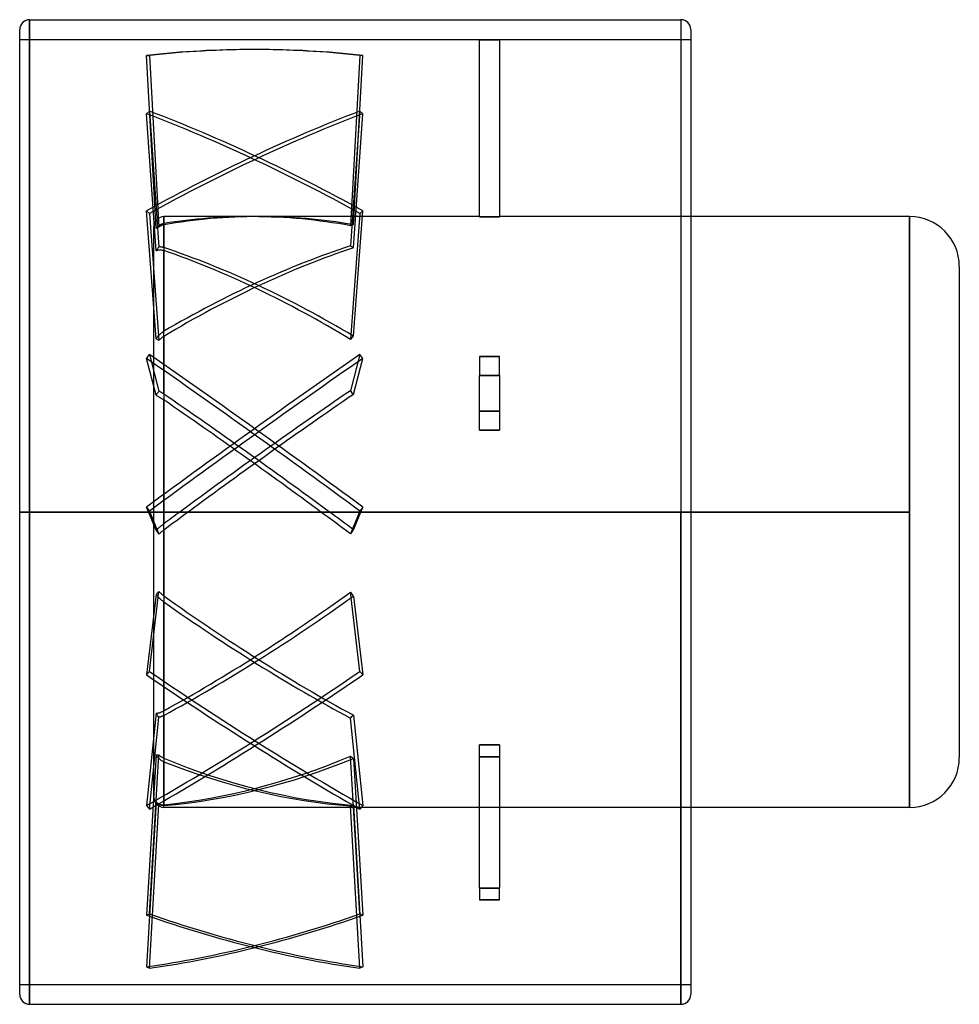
# Model space of a CAD drawing. Header units: millimetres. Extents: x -33.8 to 60.8, y -49.5 to 49.5.
import ezdxf

# ---------------------------------------------------------------- set-up
doc = ezdxf.new("R2010")
doc.units = ezdxf.units.MM
doc.layers.add('MAIN-1', color=7, linetype='Continuous')
doc.layers.add('MAIN-2', color=7, linetype='Continuous')

msp = doc.modelspace()

# ---------------------------------------------------------------- linework, layer by layer
at = {"layer": 'MAIN-1'}
for p, q in [((-32.75, 0), (-32.75, 49.5)), ((-32.75, 49.5), (32.75, 49.5)), ((32.75, 49.5), (32.75, 0)), ((-33.75, 0), (-33.75, 48.5)), ((33.75, 48.5), (33.75, -48.5)), ((55.75, 29.7), (33.75, 29.7)), ((55.75, 29.7), (55.75, 0)), ((60.75, 24.7), (60.75, -24.7)), ((33.75, 0), (55.75, 0)), ((-33.75, -48.5), (-33.75, 0)), ((32.75, 0), (-32.75, 0)), ((-32.75, -49.5), (-32.75, 0)), ((32.75, -49.5), (32.75, 0)), ((55.75, 0), (55.75, -29.7)), ((55.75, -29.7), (33.75, -29.7)), ((-32.75, -49.5), (32.75, -49.5))]:
    msp.add_line(p, q, dxfattribs=at)
for centre, radius, start, end in [((-32.75, 48.5), 1, 89.99998, 180.00002), ((32.75, 48.5), 1, 0, 89.99998), ((55.75, 24.7), 5, 0, 89.99998), ((55.75, -24.7), 5, 270.00002, 0), ((-32.75, -48.5), 1, 180.00002, 270.00002), ((32.75, -48.5), 1, 270.00002, 0)]:
    msp.add_arc(centre, radius, start, end, dxfattribs=at)
at = {"layer": 'MAIN-2'}
for p, q in [((-32.75, 49.5), (-32.75, 0)), ((32.75, 49.5), (32.75, 0)), ((-33.75, 47.5), (12.5, 47.5)), ((12.5, 47.5), (12.5, 47.489)), ((12.5, 47.489), (14.5, 47.489)), ((14.5, 47.489), (12.5, 47.489)), ((12.5, 29.683), (12.5, 47.489)), ((14.5, 47.5), (14.5, 47.489)), ((14.5, 47.5), (33.75, 47.5)), ((14.5, 47.489), (14.5, 29.683)), ((-20.035, 28.498), (-20.995, 45.907)), ((-20.995, 45.907), (-20.702, 45.907)), ((-20.702, 45.907), (-19.75, 28.65)), ((-9.978, 46.5), (-10.272, 46.5)), ((0.452, 45.907), (-0.493, 28.787)), ((-0.193, 28.886), (0.745, 45.907)), ((0.745, 45.907), (0.452, 45.907)), ((-20.995, 40.045), (-20.702, 40.305)), ((-20.035, 26.26), (-20.995, 40.045)), ((-20.702, 40.305), (-19.75, 26.641)), ((0.452, 40.305), (-0.493, 26.749)), ((-0.193, 26.567), (0.745, 40.045)), ((0.745, 40.045), (0.452, 40.305)), ((-20.035, 17.401), (-20.995, 30.289)), ((-20.995, 30.289), (-20.702, 30.029)), ((-20.702, 30.029), (-19.75, 17.254)), ((-19.25, 26.582), (-19.25, 29.7)), ((-19.25, 29.7), (-19.25, 29.02)), ((-10.55, 29.7), (-19.25, 29.7)), ((12.5, 29.7), (-9.7, 29.7)), ((0.452, 30.029), (-0.493, 17.355)), ((-0.193, 17.688), (0.745, 30.289)), ((0.745, 30.289), (0.452, 30.029)), ((33.75, 29.7), (14.5, 29.7)), ((55.75, 0), (55.75, 29.7)), ((-19.862, 28.704), (-19.812, 28.75)), ((-19.812, 28.75), (-19.76, 28.793)), ((-19.76, 28.793), (-19.708, 28.831)), ((-19.708, 28.831), (-19.656, 28.866)), ((-19.666, 28.71), (-19.708, 28.682)), ((-19.624, 28.736), (-19.666, 28.71)), ((-19.656, 28.866), (-19.603, 28.897)), ((-19.581, 28.761), (-19.624, 28.736)), ((-19.603, 28.897), (-19.547, 28.926)), ((-19.535, 28.785), (-19.581, 28.761)), ((-19.547, 28.926), (-19.488, 28.952)), ((-19.488, 28.806), (-19.535, 28.785)), ((-19.488, 28.952), (-19.428, 28.975)), ((-19.441, 28.826), (-19.488, 28.806)), ((-19.392, 28.843), (-19.441, 28.826)), ((-19.428, 28.975), (-19.368, 28.994)), ((-19.344, 28.857), (-19.392, 28.843)), ((-19.368, 28.994), (-19.308, 29.009)), ((-19.296, 28.869), (-19.344, 28.857)), ((-19.308, 29.009), (-19.25, 29.02)), ((-19.25, 28.878), (-19.296, 28.869)), ((-19.25, 28.878), (-19.25, 18.167)), ((14.5, 29.683), (12.5, 29.683)), ((12.5, 29.683), (14.5, 29.683)), ((-20.25, -28.7), (-20.25, 28.7)), ((-20.035, 28.498), (-19.996, 28.553)), ((-19.993, 28.534), (-20.035, 28.498)), ((-19.996, 28.553), (-19.955, 28.605)), ((-19.948, 28.567), (-19.993, 28.534)), ((-19.955, 28.605), (-19.91, 28.655)), ((-19.9, 28.595), (-19.948, 28.567)), ((-19.91, 28.655), (-19.862, 28.704)), ((-19.85, 28.618), (-19.9, 28.595)), ((-19.8, 28.636), (-19.85, 28.618)), ((-19.75, 28.65), (-19.8, 28.636)), ((-19.708, 28.682), (-19.75, 28.65)), ((-19.993, 26.328), (-20.035, 26.26)), ((-20.035, 26.26), (-19.996, 26.284)), ((-19.996, 26.284), (-19.955, 26.304)), ((-19.948, 26.395), (-19.993, 26.328)), ((-19.955, 26.304), (-19.91, 26.322)), ((-19.9, 26.461), (-19.948, 26.395)), ((-19.91, 26.322), (-19.862, 26.337)), ((-19.85, 26.525), (-19.9, 26.461)), ((-19.862, 26.337), (-19.812, 26.349)), ((-19.8, 26.585), (-19.85, 26.525)), ((-19.812, 26.349), (-19.76, 26.358)), ((-19.75, 26.641), (-19.8, 26.585)), ((-19.76, 26.358), (-19.708, 26.363)), ((-19.708, 26.645), (-19.75, 26.641)), ((-19.666, 26.648), (-19.708, 26.645)), ((-19.708, 26.363), (-19.656, 26.365)), ((-19.624, 26.648), (-19.666, 26.648)), ((-19.656, 26.365), (-19.603, 26.364)), ((-19.581, 26.647), (-19.624, 26.648)), ((-19.603, 26.364), (-19.547, 26.36)), ((-19.535, 26.644), (-19.581, 26.647)), ((-19.547, 26.36), (-19.488, 26.353)), ((-19.488, 26.638), (-19.535, 26.644)), ((-19.441, 26.631), (-19.488, 26.638)), ((-19.488, 26.353), (-19.428, 26.342)), ((-19.392, 26.621), (-19.441, 26.631)), ((-19.428, 26.342), (-19.368, 26.328)), ((-19.344, 26.61), (-19.392, 26.621)), ((-19.368, 26.328), (-19.308, 26.312)), ((-19.296, 26.597), (-19.344, 26.61)), ((-19.308, 26.312), (-19.25, 26.293)), ((-19.25, 26.582), (-19.296, 26.597)), ((-19.25, 11.848), (-19.25, 26.293)), ((-19.708, 17.81), (-19.656, 17.86)), ((-19.656, 17.86), (-19.603, 17.909)), ((-19.603, 17.909), (-19.547, 17.957)), ((-19.547, 17.957), (-19.488, 18.004)), ((-19.488, 18.004), (-19.428, 18.05)), ((-19.428, 18.05), (-19.368, 18.093)), ((-19.368, 18.093), (-19.308, 18.132)), ((-19.308, 18.132), (-19.25, 18.167)), ((-20.035, 17.401), (-19.996, 17.462)), ((-19.993, 17.389), (-20.035, 17.401)), ((-19.996, 17.462), (-19.955, 17.52)), ((-19.948, 17.371), (-19.993, 17.389)), ((-19.955, 17.52), (-19.91, 17.58)), ((-19.9, 17.348), (-19.948, 17.371)), ((-19.91, 17.58), (-19.862, 17.64)), ((-19.85, 17.32), (-19.9, 17.348)), ((-19.862, 17.64), (-19.812, 17.698)), ((-19.8, 17.289), (-19.85, 17.32)), ((-19.812, 17.698), (-19.76, 17.755)), ((-19.75, 17.254), (-19.8, 17.289)), ((-19.76, 17.755), (-19.708, 17.81)), ((-19.708, 17.298), (-19.75, 17.254)), ((-19.666, 17.339), (-19.708, 17.298)), ((-19.624, 17.378), (-19.666, 17.339)), ((-19.581, 17.418), (-19.624, 17.378)), ((-19.535, 17.457), (-19.581, 17.418)), ((-19.488, 17.495), (-19.535, 17.457)), ((-19.441, 17.533), (-19.488, 17.495)), ((-19.392, 17.568), (-19.441, 17.533)), ((-19.344, 17.602), (-19.392, 17.568)), ((-19.296, 17.633), (-19.344, 17.602)), ((-19.25, 17.662), (-19.296, 17.633)), ((-19.25, 17.662), (-19.25, 0)), ((-20.995, 15.445), (-20.702, 15.844)), ((-20.702, 15.844), (-19.75, 12.166)), ((0.452, 15.844), (-0.493, 12.195)), ((0.745, 15.445), (0.452, 15.844)), ((-20.035, 11.735), (-20.995, 15.445)), ((-0.193, 11.818), (0.745, 15.445)), ((12.5, 15.626), (14.5, 15.626)), ((12.5, 15.626), (12.5, 13.724)), ((14.5, 15.626), (12.5, 15.626)), ((14.5, 13.724), (14.5, 15.626)), ((14.5, 13.724), (12.5, 13.724)), ((12.5, 13.724), (14.5, 13.724)), ((12.5, 8.222), (12.5, 13.724)), ((14.5, 13.724), (14.5, 8.222)), ((-19.9, 11.947), (-19.948, 11.873)), ((-19.85, 12.021), (-19.9, 11.947)), ((-19.8, 12.094), (-19.85, 12.021)), ((-19.75, 12.166), (-19.8, 12.094)), ((-19.708, 12.141), (-19.75, 12.166)), ((-19.666, 12.116), (-19.708, 12.141)), ((-19.624, 12.091), (-19.666, 12.116)), ((-19.581, 12.064), (-19.624, 12.091)), ((-19.535, 12.036), (-19.581, 12.064)), ((-19.488, 12.006), (-19.535, 12.036)), ((-19.441, 11.975), (-19.488, 12.006)), ((-19.392, 11.944), (-19.441, 11.975)), ((-19.344, 11.912), (-19.392, 11.944)), ((-19.296, 11.88), (-19.344, 11.912)), ((-19.993, 11.803), (-20.035, 11.735)), ((-20.035, 11.735), (-19.996, 11.716)), ((-19.996, 11.716), (-19.955, 11.696)), ((-19.948, 11.873), (-19.993, 11.803)), ((-19.955, 11.696), (-19.91, 11.673)), ((-19.91, 11.673), (-19.862, 11.647)), ((-19.862, 11.647), (-19.812, 11.619)), ((-19.812, 11.619), (-19.76, 11.59)), ((-19.76, 11.59), (-19.708, 11.559)), ((-19.708, 11.559), (-19.656, 11.527)), ((-19.656, 11.527), (-19.603, 11.495)), ((-19.603, 11.495), (-19.547, 11.46)), ((-19.547, 11.46), (-19.488, 11.422)), ((-19.488, 11.422), (-19.428, 11.384)), ((-19.428, 11.384), (-19.368, 11.344)), ((-19.368, 11.344), (-19.308, 11.304)), ((-19.308, 11.304), (-19.25, 11.264)), ((-19.25, 11.848), (-19.296, 11.88)), ((-19.25, 0), (-19.25, 11.264)), ((14.5, 10.124), (12.5, 10.124)), ((12.5, 10.124), (14.5, 10.124)), ((14.5, 8.222), (12.5, 8.222)), ((12.5, 8.222), (14.5, 8.222)), ((33.75, 0), (-33.75, 0)), ((-32.75, 0), (32.75, 0)), ((-32.75, 0), (-32.75, -49.5)), ((-20.035, -1.838), (-20.995, 0.498)), ((-20.995, 0.498), (-20.702, 0.1)), ((-20.702, 0.1), (-19.75, -2.216)), ((-19.25, 0), (-17.649, 0)), ((-16.798, 0), (33.75, 0)), ((0.452, 0.1), (-0.493, -2.197)), ((-0.193, -1.786), (0.745, 0.498)), ((0.745, 0.498), (0.452, 0.1)), ((32.75, 0), (32.75, -49.5)), ((-33.75, 0), (33.75, 0)), ((-19.25, -8.43), (-19.25, 0)), ((-3.452, 0), (-19.25, 0)), ((-19.25, 0), (-19.25, -1.185)), ((55.75, 0), (-2.601, 0)), ((55.75, -29.7), (55.75, 0)), ((-20.035, -1.838), (-19.996, -1.8)), ((-19.993, -1.893), (-20.035, -1.838)), ((-19.996, -1.8), (-19.955, -1.762)), ((-19.948, -1.952), (-19.993, -1.893)), ((-19.955, -1.762), (-19.91, -1.721)), ((-19.9, -2.016), (-19.948, -1.952)), ((-19.91, -1.721), (-19.862, -1.679)), ((-19.862, -1.679), (-19.812, -1.635)), ((-19.812, -1.635), (-19.76, -1.59)), ((-19.76, -1.59), (-19.708, -1.546)), ((-19.708, -1.546), (-19.656, -1.502)), ((-19.656, -1.502), (-19.603, -1.459)), ((-19.603, -1.459), (-19.547, -1.414)), ((-19.547, -1.414), (-19.488, -1.368)), ((-19.488, -1.368), (-19.428, -1.321)), ((-19.441, -1.964), (-19.488, -2.002)), ((-19.392, -1.927), (-19.441, -1.964)), ((-19.428, -1.321), (-19.368, -1.274)), ((-19.344, -1.89), (-19.392, -1.927)), ((-19.368, -1.274), (-19.308, -1.229)), ((-19.296, -1.853), (-19.344, -1.89)), ((-19.308, -1.229), (-19.25, -1.185)), ((-19.25, -1.819), (-19.296, -1.853)), ((-19.25, -1.819), (-19.25, -19.984)), ((-19.85, -2.082), (-19.9, -2.016)), ((-19.8, -2.149), (-19.85, -2.082)), ((-19.75, -2.216), (-19.8, -2.149)), ((-19.708, -2.18), (-19.75, -2.216)), ((-19.666, -2.145), (-19.708, -2.18)), ((-19.624, -2.111), (-19.666, -2.145)), ((-19.581, -2.076), (-19.624, -2.111)), ((-19.535, -2.039), (-19.581, -2.076)), ((-19.488, -2.002), (-19.535, -2.039)), ((-20.035, -8.281), (-20.995, -16.381)), ((-20.702, -16.031), (-19.75, -8.002)), ((-19.993, -8.245), (-20.035, -8.281)), ((-20.035, -8.281), (-19.996, -8.334)), ((-19.996, -8.334), (-19.955, -8.385)), ((-19.948, -8.204), (-19.993, -8.245)), ((-19.955, -8.385), (-19.91, -8.438)), ((-19.9, -8.158), (-19.948, -8.204)), ((-19.91, -8.438), (-19.862, -8.493)), ((-19.85, -8.108), (-19.9, -8.158)), ((-19.862, -8.493), (-19.812, -8.547)), ((-19.8, -8.056), (-19.85, -8.108)), ((-19.812, -8.547), (-19.76, -8.601)), ((-19.75, -8.002), (-19.8, -8.056)), ((-19.76, -8.601), (-19.708, -8.654)), ((-19.708, -8.044), (-19.75, -8.002)), ((-19.666, -8.084), (-19.708, -8.044)), ((-19.708, -8.654), (-19.656, -8.704)), ((-19.624, -8.123), (-19.666, -8.084)), ((-19.656, -8.704), (-19.603, -8.753)), ((-19.581, -8.163), (-19.624, -8.123)), ((-19.603, -8.753), (-19.547, -8.802)), ((-19.535, -8.204), (-19.581, -8.163)), ((-19.547, -8.802), (-19.488, -8.852)), ((-19.488, -8.244), (-19.535, -8.204)), ((-19.441, -8.284), (-19.488, -8.244)), ((-19.488, -8.852), (-19.428, -8.901)), ((-19.392, -8.323), (-19.441, -8.284)), ((-19.428, -8.901), (-19.368, -8.949)), ((-19.344, -8.36), (-19.392, -8.323)), ((-19.296, -8.396), (-19.344, -8.36)), ((-19.25, -8.43), (-19.296, -8.396)), ((0.452, -16.031), (-0.493, -8.065)), ((-0.193, -8.462), (0.745, -16.381)), ((-19.368, -8.949), (-19.308, -8.994)), ((-19.308, -8.994), (-19.25, -9.036)), ((-19.25, -24.763), (-19.25, -9.036)), ((-20.995, -16.381), (-20.702, -16.031)), ((0.745, -16.381), (0.452, -16.031)), ((-20.035, -20.217), (-20.995, -29.526)), ((-20.702, -29.876), (-19.75, -20.649)), ((-19.993, -20.289), (-20.035, -20.217)), ((-20.035, -20.217), (-19.996, -20.22)), ((-19.996, -20.22), (-19.955, -20.22)), ((-19.948, -20.362), (-19.993, -20.289)), ((-19.955, -20.22), (-19.91, -20.217)), ((-19.9, -20.436), (-19.948, -20.362)), ((-19.91, -20.217), (-19.862, -20.211)), ((-19.85, -20.51), (-19.9, -20.436)), ((-19.862, -20.211), (-19.812, -20.203)), ((-19.8, -20.581), (-19.85, -20.51)), ((-19.812, -20.203), (-19.76, -20.191)), ((-19.75, -20.649), (-19.8, -20.581)), ((-19.76, -20.191), (-19.708, -20.178)), ((-19.708, -20.638), (-19.75, -20.649)), ((-19.708, -20.178), (-19.656, -20.162)), ((-19.666, -20.626), (-19.708, -20.638)), ((-19.624, -20.613), (-19.666, -20.626)), ((-19.656, -20.162), (-19.603, -20.144)), ((-19.581, -20.598), (-19.624, -20.613)), ((-19.603, -20.144), (-19.547, -20.123)), ((-19.535, -20.581), (-19.581, -20.598)), ((-19.547, -20.123), (-19.488, -20.1)), ((-19.488, -20.562), (-19.535, -20.581)), ((-19.488, -20.1), (-19.428, -20.073)), ((-19.441, -20.542), (-19.488, -20.562)), ((-19.392, -20.52), (-19.441, -20.542)), ((-19.428, -20.073), (-19.368, -20.045)), ((-19.344, -20.497), (-19.392, -20.52)), ((-19.368, -20.045), (-19.308, -20.015)), ((-19.296, -20.473), (-19.344, -20.497)), ((-19.308, -20.015), (-19.25, -19.984)), ((-19.25, -20.448), (-19.296, -20.473)), ((-19.25, -20.448), (-19.25, -29.431)), ((0.452, -29.876), (-0.493, -20.722)), ((-0.193, -20.424), (0.745, -29.526)), ((12.5, -23.426), (14.5, -23.426)), ((14.5, -23.426), (12.5, -23.426)), ((12.5, -37.832), (12.5, -23.426)), ((14.5, -23.426), (14.5, -37.832)), ((-20.035, -24.422), (-20.995, -40.543)), ((-20.702, -40.405), (-19.75, -24.425)), ((-19.993, -24.435), (-20.035, -24.422)), ((-20.035, -24.422), (-19.996, -24.484)), ((-19.996, -24.484), (-19.955, -24.543)), ((-19.948, -24.443), (-19.993, -24.435)), ((-19.955, -24.543), (-19.91, -24.601)), ((-19.9, -24.446), (-19.948, -24.443)), ((-19.91, -24.601), (-19.862, -24.659)), ((-19.85, -24.443), (-19.9, -24.446)), ((-19.862, -24.659), (-19.812, -24.715)), ((-19.8, -24.436), (-19.85, -24.443)), ((-19.812, -24.715), (-19.76, -24.768)), ((-19.75, -24.425), (-19.8, -24.436)), ((-19.708, -24.465), (-19.75, -24.425)), ((-19.666, -24.502), (-19.708, -24.465)), ((-19.624, -24.537), (-19.666, -24.502)), ((-19.581, -24.571), (-19.624, -24.537)), ((-19.535, -24.605), (-19.581, -24.571)), ((-19.488, -24.637), (-19.535, -24.605)), ((-19.441, -24.667), (-19.488, -24.637)), ((-19.392, -24.695), (-19.441, -24.667)), ((-19.344, -24.72), (-19.392, -24.695)), ((-19.296, -24.743), (-19.344, -24.72)), ((-19.25, -24.763), (-19.296, -24.743)), ((0.452, -40.405), (-0.493, -24.552)), ((14.5, -24.602), (12.5, -24.602)), ((12.5, -24.602), (14.5, -24.602)), ((-19.76, -24.768), (-19.708, -24.817)), ((-19.708, -24.817), (-19.656, -24.862)), ((-19.656, -24.862), (-19.603, -24.905)), ((-19.603, -24.905), (-19.547, -24.946)), ((-19.547, -24.946), (-19.488, -24.985)), ((-19.488, -24.985), (-19.428, -25.021)), ((-19.428, -25.021), (-19.368, -25.054)), ((-19.368, -25.054), (-19.308, -25.083)), ((-19.308, -25.083), (-19.25, -25.108)), ((-19.25, -29.7), (-19.25, -25.108)), ((-0.193, -24.782), (0.745, -40.543)), ((-20.035, -29.136), (-20.995, -45.734)), ((-20.995, -29.526), (-20.702, -29.876)), ((-20.702, -45.873), (-19.75, -29.42)), ((-19.993, -29.192), (-20.035, -29.136)), ((-20.035, -29.136), (-19.996, -29.178)), ((-19.996, -29.178), (-19.955, -29.217)), ((-19.948, -29.245), (-19.993, -29.192)), ((-19.955, -29.217), (-19.91, -29.253)), ((-19.9, -29.295), (-19.948, -29.245)), ((-19.91, -29.253), (-19.862, -29.287)), ((-19.85, -29.341), (-19.9, -29.295)), ((-19.862, -29.287), (-19.812, -29.318)), ((-19.8, -29.383), (-19.85, -29.341)), ((-19.812, -29.318), (-19.76, -29.345)), ((-19.75, -29.42), (-19.8, -29.383)), ((-19.76, -29.345), (-19.708, -29.368)), ((-19.708, -29.439), (-19.75, -29.42)), ((-19.708, -29.368), (-19.656, -29.387)), ((-19.666, -29.455), (-19.708, -29.439)), ((-19.624, -29.47), (-19.666, -29.455)), ((-19.656, -29.387), (-19.603, -29.403)), ((-19.581, -29.482), (-19.624, -29.47)), ((-19.603, -29.403), (-19.547, -29.417)), ((-19.535, -29.493), (-19.581, -29.482)), ((-19.547, -29.417), (-19.488, -29.427)), ((-19.488, -29.501), (-19.535, -29.493)), ((-19.488, -29.427), (-19.428, -29.433)), ((-19.441, -29.508), (-19.488, -29.501)), ((-19.392, -29.512), (-19.441, -29.508)), ((-19.428, -29.433), (-19.368, -29.436)), ((-19.344, -29.513), (-19.392, -29.512)), ((-19.368, -29.436), (-19.308, -29.435)), ((-19.296, -29.513), (-19.344, -29.513)), ((-19.308, -29.435), (-19.25, -29.431)), ((-19.25, -29.51), (-19.296, -29.513)), ((-19.25, -29.7), (-19.25, -29.51)), ((0.452, -45.873), (-0.493, -29.55)), ((-0.193, -29.506), (0.745, -45.734)), ((0.745, -29.526), (0.452, -29.876)), ((33.75, -29.7), (-19.25, -29.7)), ((12.5, -37.832), (14.5, -37.832)), ((12.5, -37.832), (12.5, -39.008)), ((14.5, -37.832), (12.5, -37.832)), ((14.5, -39.008), (14.5, -37.832)), ((12.5, -39.008), (14.5, -39.008)), ((14.5, -39.008), (12.5, -39.008)), ((-20.995, -40.543), (-20.702, -40.405)), ((0.745, -40.543), (0.452, -40.405)), ((-20.995, -45.734), (-20.702, -45.873)), ((0.745, -45.734), (0.452, -45.873)), ((-33.75, -47.5), (33.75, -47.5))]:
    msp.add_line(p, q, dxfattribs=at)
for centre, start, end in [((-19.25, 28.7), 89.99998, 180.00002), ((-19.25, -28.7), 180.00002, 270.00002)]:
    msp.add_arc(centre, 1, start, end, dxfattribs=at)
for centre, major_axis, ratio, start_param, end_param in [((-10.272, -102), (0, -148.5), 0.809017, -3.141593, -3.052214), ((-9.978, -102), (0, 148.5), 0.809017, 0, 0.089378), ((-10.272, -102), (0, -148.5), 0.809017, 3.052214, 3.141593), ((-9.978, -102), (0, 148.5), 0.809017, -0.089378, 0), ((-10.272, -78.007), (-98.399, -111.22), 0.619743, -2.271233, -2.092476), ((-10.272, -78.267), (98.399, -111.22), 0.619743, 2.092476, 2.271233), ((-9.978, -78.007), (-98.399, 111.22), 0.619743, -1.049117, -0.87036), ((-9.978, -78.267), (98.399, 111.22), 0.619743, 0.87036, 1.049117), ((-10.55, 0), (-40.879, 0), 0.726543, -1.57656, -1.356339), ((-9.7, 0), (-40.879, 0), 0.726543, -1.805494, -1.570657), ((-9.7, 0), (-40.879, 0), 0.726543, -1.570657, -1.33499), ((-10.55, 0), (-40.879, 0), 0.726543, -1.819384, -1.57656), ((2.39, 0), (5.176, 29.468), 0.715945, 0.359788, 0.373679), ((-10.55, 0), (-39.506, -24.296), 0.432377, -2.079287, -1.616241), ((2.39, 0), (16.48, -28.555), 0.495617, 2.399553, 2.413443), ((-9.7, 0), (-39.506, 24.296), 0.432377, -1.545591, -1.075088), ((-9.7, 0), (-39.506, -24.296), 0.432377, -2.065397, -1.594893), ((-10.55, 0), (-39.506, 24.296), 0.432377, -1.559482, -1.096436), ((2.39, 0), (18.873, 28.855), 0.372781, 1.171987, 1.185877), ((-10.272, -17.513), (-119.499, -88.16), 0.140484, -1.763448, -1.584692), ((-9.978, -17.513), (-119.499, 88.16), 0.140484, -1.556901, -1.378144), ((-10.272, -17.911), (119.499, -88.16), 0.140484, 1.584692, 1.763448), ((-9.978, -17.911), (119.499, 88.16), 0.140484, 1.378144, 1.556901), ((-10.55, 0), (-40.805, -29.506), 0.083145, -1.879434, -1.456313), ((2.39, 0), (21.332, -29.552), 0.138892, 1.880103, 1.893993), ((-9.7, 0), (-40.805, 29.506), 0.083145, -1.68528, -1.274941), ((-10.55, 0), (-40.805, 29.506), 0.083145, -1.68528, -1.296289), ((-9.7, 0), (-40.805, -29.506), 0.083145, -1.865543, -1.456313), ((-9.7, 0), (-40.805, -29.506), 0.083145, -1.456313, -1.39504), ((-10.55, 0), (-40.805, -29.506), 0.083145, -1.456313, -1.416388), ((-10.55, 0), (-40.805, 29.506), 0.083145, -1.759335, -1.68528), ((-9.7, 0), (-40.805, 29.506), 0.083145, -1.745445, -1.68528), ((2.39, 0), (21.707, 29.694), 0.028144, 1.651532, 1.665422), ((-10.55, 0), (40.265, 27.899), 0.252981, -1.958777, -1.495731), ((-9.7, 0), (40.265, -27.899), 0.252981, -1.63308, -1.162576), ((-9.7, 0), (40.265, 27.899), 0.252981, -1.980125, -1.509621), ((2.39, 0), (-20.941, 29.414), 0.19641, 1.706877, 1.720767), ((-10.55, 0), (40.265, -27.899), 0.252981, -1.611731, -1.148686), ((-10.272, 51.175), (-113.767, -95.443), 0.404508, 1.154255, 1.333012), ((-10.272, 50.825), (113.767, -95.443), 0.404508, -1.333012, -1.154255), ((-9.978, 51.175), (-113.767, 95.443), 0.404508, 1.808581, 1.987338), ((-9.978, 50.825), (113.767, 95.443), 0.404508, -1.987338, -1.808581), ((2.39, 0), (-19.743, -29.055), 0.311854, 1.007429, 1.021319), ((-10.55, 0), (39.516, 16.965), 0.616914, -2.044158, -1.581112), ((2.39, 0), (-14.74, 28.533), 0.559234, 2.262697, 2.276587), ((-9.7, 0), (39.516, -16.965), 0.616914, -1.547699, -1.077195), ((-9.7, 0), (39.516, 16.965), 0.616914, -2.065506, -1.595002), ((-10.55, 0), (39.516, -16.965), 0.616914, -1.52635, -1.063305), ((2.39, 0), (-9.442, -29.009), 0.67439, 0.316555, 0.330446), ((-10.272, 95.918), (-63.249, -134.357), 0.760227, 0.465056, 0.643813), ((-10.272, 95.779), (63.249, -134.357), 0.760227, -0.643813, -0.465056), ((-9.978, 95.918), (-63.249, 134.357), 0.760227, 2.49778, 2.676537), ((-9.978, 95.779), (63.249, 134.357), 0.760227, -2.676537, -2.49778)]:
    msp.add_ellipse(centre, major_axis=major_axis, ratio=ratio, start_param=start_param, end_param=end_param, dxfattribs=at)

doc.saveas('drawing.dxf')
